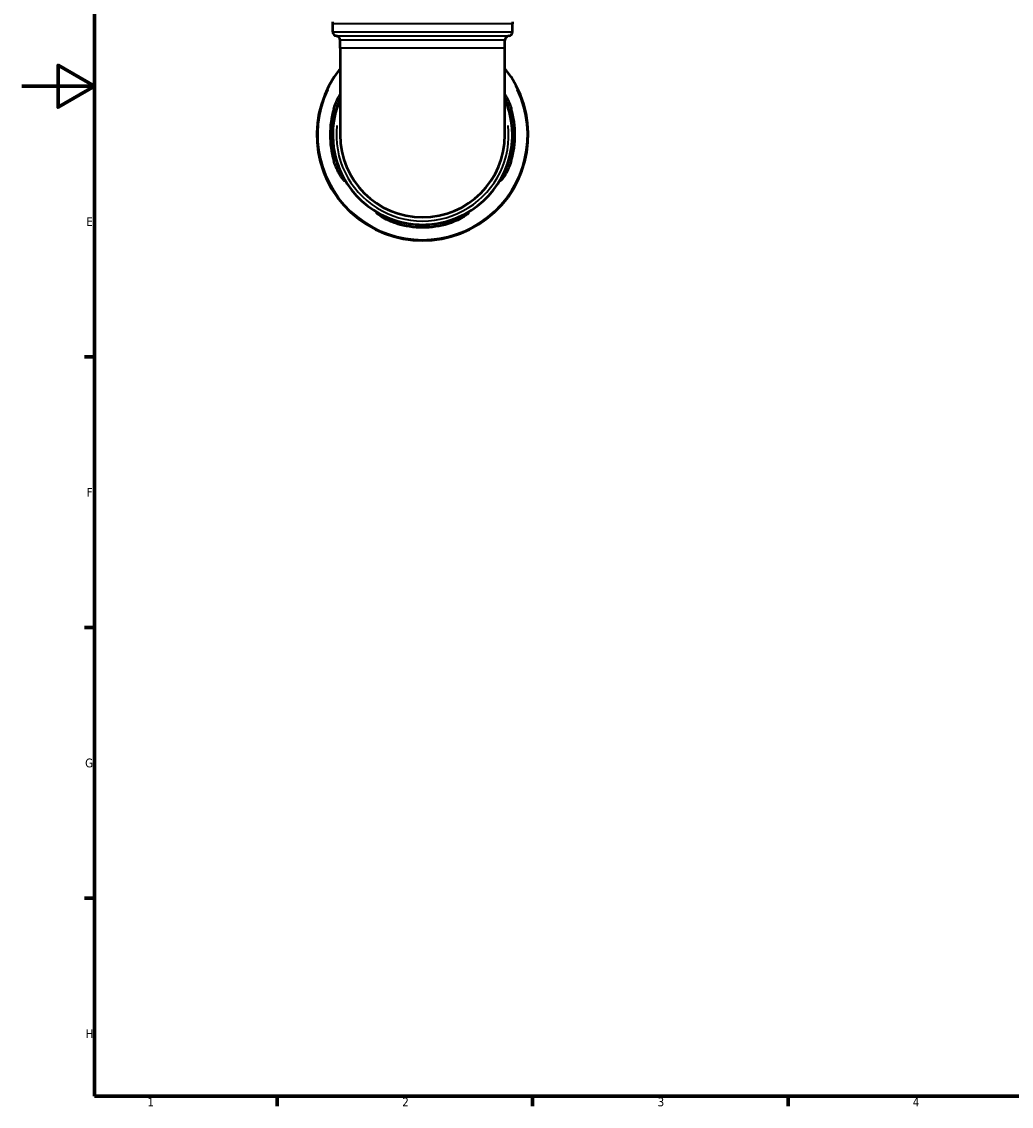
# Model space of a CAD drawing. Header units: millimetres. Extents: x 0 to 903, y 0 to 973.
# Tile 1 of 10: x 0 to 271, y 17 to 315. Entities that reach past the tile are written whole.
import ezdxf

# ---------------------------------------------------------------- set-up
doc = ezdxf.new("R2010")
doc.units = ezdxf.units.MM
for name, color, linetype, lineweight in [('Border (ANSI)', 7, 'Continuous', 70), ('Visible (ANSI)', 7, 'Continuous', 50), ('Visible Narrow (ANSI)', 7, 'Continuous', 35)]:
    doc.layers.add(name, color=color, linetype=linetype, lineweight=lineweight)
doc.styles.add('Note Text (ANSI)', font='tahoma.ttf')

# ---------------------------------------------------------------- blocks, each defined once
blk = doc.blocks.new('Borders Default Border')
at = {"layer": 'Border (ANSI)'}
for p, q in [((20, 222.75), (17.2, 222.75)), ((20, 148.5), (17.2, 148.5)), ((20, 74.25), (17.2, 74.25)), ((70.08, 20), (70.08, 17.2)), ((140.17, 20), (140.17, 17.2)), ((210.25, 20), (210.25, 17.2))]:
    blk.add_line(p, q, dxfattribs=at)
at = {"layer": 'Border (ANSI)', "flags": 128}
for points in [[(20, 20), (20, 574), (821, 574), (821, 20), (20, 20)], [(0, 297), (20, 297), (10, 302.77), (10, 291.23), (20, 297)]]:
    blk.add_lwpolyline(points, dxfattribs=at)
at = {"layer": 'Border (ANSI)', "color": 5, "true_color": 0x0000ff, "char_height": 2.4, "attachment_point": 7, "style": 'Note Text (ANSI)'}
for s, insert in [('E', (17.71, 258.68)), ('F', (17.78, 184.43)), ('G', (17.4, 110.13)), ('H', (17.53, 35.93)), ('1', (34.5, 17.2)), ('2', (104.4, 17.2)), ('3', (174.46, 17.15)), ('4', (244.45, 17.2))]:
    blk.add_mtext(s, dxfattribs=dict(at, insert=insert))

msp = doc.modelspace()

# ---------------------------------------------------------------- linework, layer by layer
at = {"layer": 'Visible (ANSI)'}
for p, q in [((85.31, 311.95), (85.31, 314.15)), ((134.61, 311.95), (134.61, 314.15)), ((87.34, 307.43), (87.34, 309.65)), ((132.58, 307.43), (132.58, 309.65)), ((87.34, 307.43), (87.34, 283.68)), ((132.58, 283.68), (132.58, 307.43))]:
    msp.add_line(p, q, dxfattribs=at)
for centre, radius, start, end in [((-13.57, 314.15), 98.88, 0, 0.3245), ((233.48, 314.15), 98.88, 179.6755, 180), ((86.47, 311.95), 1.16, 180, 262.8192), ((86.18, 309.65), 1.16, 0, 82.8192), ((133.74, 309.65), 1.16, 97.1808, 180), ((133.45, 311.95), 1.16, 277.1808, 0), ((109.96, 283.68), 29, 141.2606, 38.7394), ((109.96, 283.68), 24.65, 156.5845, 23.4155), ((109.96, 283.68), 25.35, 163.8775, 196.1225), ((109.96, 283.68), 24.65, 163.4065, 196.5935), ((109.96, 283.68), 24.65, 343.4065, 16.5935), ((109.96, 283.68), 25.35, 343.8775, 16.1225), ((109.96, 283.68), 22.62, 180, 0), ((109.96, 283.68), 24.65, 253.4065, 286.5935), ((109.96, 283.68), 25.35, 253.8775, 286.1225)]:
    msp.add_arc(centre, radius, start, end, dxfattribs=at)
for points, knots in [([(85.6, 290.72), (85.67, 290.95), (85.74, 291.19), (86.03, 292.04), (86.27, 292.64), (86.79, 293.75), (87.07, 294.27), (87.34, 294.71)], [-1.9761879, -1.9761879, -1.9761879, -1.9761879, -1.9026003, -1.9026003, -1.7033307, -1.7033307, -1.4985985, -1.4985985, -1.4985985, -1.4985985]), ([(132.58, 294.71), (132.75, 294.43), (132.92, 294.12), (133.41, 293.18), (133.72, 292.48), (134.1, 291.41), (134.21, 291.06), (134.31, 290.72)], [-0.5831611, -0.5831611, -0.5831611, -0.5831611, -0.4534034, -0.4534034, -0.2144689, -0.2144689, -0.1056992, -0.1056992, -0.1056992, -0.1056992]), ([(87.34, 293.49), (87.1, 292.93), (86.86, 292.31), (86.53, 291.35), (86.43, 291.04), (86.33, 290.72)], [-0.4314047, -0.4314047, -0.4314047, -0.4314047, -0.2233917, -0.2233917, -0.1234226, -0.1234226, -0.1234226, -0.1234226]), ([(133.58, 290.72), (133.52, 290.93), (133.46, 291.14), (133.18, 291.99), (132.94, 292.62), (132.66, 293.3), (132.62, 293.4), (132.58, 293.49)], [-1.9576071, -1.9576071, -1.9576071, -1.9576071, -1.8916134, -1.8916134, -1.6858486, -1.6858486, -1.6498157, -1.6498157, -1.6498157, -1.6498157]), ([(86.33, 276.64), (86.4, 276.43), (86.46, 276.22), (86.74, 275.36), (86.98, 274.74), (87.48, 273.52), (87.74, 272.95), (88.18, 272.03), (88.36, 271.67), (88.56, 271.22), (88.6, 271.1), (88.58, 271.01), (88.52, 271.05), (88.26, 271.31), (88.06, 271.57), (87.51, 272.35), (87.16, 272.91), (86.51, 274.18), (86.2, 274.87), (85.82, 275.95), (85.7, 276.29), (85.6, 276.64)], [-1.957607, -1.957607, -1.957607, -1.957607, -1.891613, -1.891613, -1.685849, -1.685849, -1.45918, -1.45918, -1.251362, -1.251362, -1.084707, -1.084707, -0.918346, -0.918346, -0.710133, -0.710133, -0.453403, -0.453403, -0.214469, -0.214469, -0.105699, -0.105699, -0.105699, -0.105699]), ([(134.31, 276.64), (134.25, 276.4), (134.17, 276.17), (133.88, 275.31), (133.64, 274.72), (133.07, 273.49), (132.73, 272.88), (132.12, 271.92), (131.85, 271.56), (131.51, 271.15), (131.4, 271.05), (131.31, 271.03), (131.31, 271.1), (131.43, 271.41), (131.56, 271.68), (131.93, 272.44), (132.19, 272.97), (132.74, 274.21), (133.02, 274.93), (133.39, 276), (133.49, 276.32), (133.58, 276.64)], [-1.976188, -1.976188, -1.976188, -1.976188, -1.9026, -1.9026, -1.703331, -1.703331, -1.456641, -1.456641, -1.225461, -1.225461, -1.050031, -1.050031, -0.88783, -0.88783, -0.698106, -0.698106, -0.466977, -0.466977, -0.223392, -0.223392, -0.123423, -0.123423, -0.123423, -0.123423]), ([(102.92, 259.32), (102.68, 259.39), (102.45, 259.46), (101.59, 259.75), (101, 259.99), (99.77, 260.57), (99.16, 260.91), (98.2, 261.51), (97.84, 261.78), (97.43, 262.13), (97.33, 262.24), (97.31, 262.33), (97.38, 262.32), (97.69, 262.2), (97.96, 262.07), (98.72, 261.7), (99.25, 261.45), (100.49, 260.9), (101.21, 260.61), (102.28, 260.25), (102.6, 260.15), (102.92, 260.05)], [-1.976188, -1.976188, -1.976188, -1.976188, -1.9026, -1.9026, -1.703331, -1.703331, -1.456641, -1.456641, -1.225461, -1.225461, -1.050031, -1.050031, -0.88783, -0.88783, -0.698106, -0.698106, -0.466977, -0.466977, -0.223392, -0.223392, -0.123423, -0.123423, -0.123423, -0.123423]), ([(117, 260.05), (117.21, 260.12), (117.42, 260.18), (118.27, 260.46), (118.9, 260.69), (120.11, 261.19), (120.69, 261.46), (121.61, 261.9), (121.96, 262.08), (122.41, 262.28), (122.54, 262.32), (122.62, 262.3), (122.59, 262.24), (122.33, 261.98), (122.07, 261.77), (121.29, 261.23), (120.73, 260.88), (119.46, 260.23), (118.76, 259.92), (117.69, 259.53), (117.34, 259.42), (117, 259.32)], [-1.957607, -1.957607, -1.957607, -1.957607, -1.891613, -1.891613, -1.685849, -1.685849, -1.45918, -1.45918, -1.251362, -1.251362, -1.084707, -1.084707, -0.918346, -0.918346, -0.710133, -0.710133, -0.453403, -0.453403, -0.214469, -0.214469, -0.105699, -0.105699, -0.105699, -0.105699])]:
    msp.add_open_spline(points, degree=3, knots=knots, dxfattribs=at)
at = {"layer": 'Visible Narrow (ANSI)'}
for p, q in [((134.31, 314.15), (85.61, 314.15)), ((85.61, 311.95), (134.31, 311.95)), ((86.61, 310.8), (133.3, 310.8)), ((132.3, 309.65), (87.62, 309.65)), ((132.3, 307.43), (87.62, 307.43)), ((85.64, 290.72), (86.3, 290.72)), ((133.62, 290.72), (134.28, 290.72)), ((86.3, 276.64), (85.64, 276.64)), ((134.28, 276.64), (133.62, 276.64)), ((102.92, 259.36), (102.92, 260.02)), ((117, 260.02), (117, 259.36))]:
    msp.add_line(p, q, dxfattribs=at)
for radius, start, end in [(28.76, 154.6768, 25.3232), (23.64, 173.8329, 6.1671)]:
    msp.add_arc((109.96, 283.68), radius, start, end, dxfattribs=at)

# ---------------------------------------------------------------- block references
msp.add_blockref('Borders Default Border', (0, 0))

doc.saveas('drawing.dxf')
